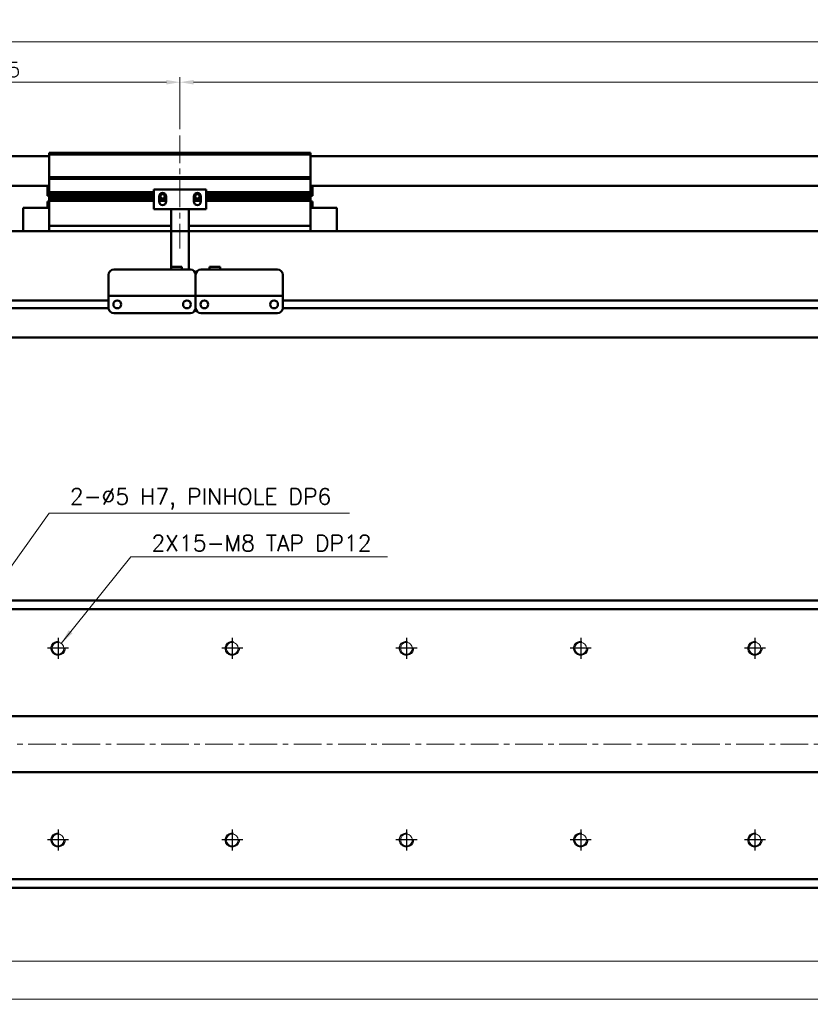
# Model space of a CAD drawing. Header units: millimetres. Extents: x 46891 to 51038, y 6223 to 10291.
# Tile 3 of 7: x 48913 to 49366, y 8919 to 9484. Entities that reach past the tile are written whole.
import ezdxf

# ---------------------------------------------------------------- set-up
doc = ezdxf.new("R2010")
doc.units = ezdxf.units.MM
doc.header["$LTSCALE"] = 0.5
doc.linetypes.add('CENTER', pattern=[50.8, 31.75, -6.35, 6.35, -6.35])
doc.layers.get('0').update_dxf_attribs({"lineweight": 20})
doc.layers.add('1', color=1, linetype='CENTER', lineweight=13)
doc.layers.add('외형선(ISO)', color=7, linetype='Continuous', lineweight=50)
doc.layers.add('C', color=1, linetype='CENTER')
doc.layers.add('DIM', color=4, linetype='Continuous')
doc.styles.add('DSR TEXT', font='romans.shx', dxfattribs={"bigfont": 'whgtxt.shx'})
doc.styles.get("Standard").update_dxf_attribs({"font": 'romans.shx', "bigfont": 'whgtxt.shx'})
doc.dimstyles.new('DSR', dxfattribs={"dimscale": 2, "dimtxt": 3, "dimasz": 3, "dimexe": 0.5, "dimexo": 0.5, "dimgap": 0.5, "dimtad": 1, "dimdsep": 46, "dimtxsty": 'Standard', "dimcen": 2.5, "dimclrd": 4, "dimclre": 4, "dimclrt": 2, "dimadec": 0, "dimazin": 2, "dimtfac": 1, "dimtmove": 0, "dimatfit": 3, "dimfxl": 0, "dimlwd": -1, "dimlwe": -1, "dimarcsym": 0})

# ---------------------------------------------------------------- blocks, each defined once
blk = doc.blocks.new('*D77')
at = {"color": 1, "linetype": 'ByBlock'}
for p, q in [((48799.5, 9409.41), (48799.5, 9451.32)), ((49004.5, 9421.41), (49004.5, 9451.32)), ((48807.3, 9448.32), (48996.7, 9448.32))]:
    blk.add_line(p, q, dxfattribs=at)
at = {"color": 1}
for points in [[(48807.3, 9449.62), (48807.3, 9447.02), (48799.5, 9448.32)], [(48996.7, 9449.62), (48996.7, 9447.02), (49004.5, 9448.32)]]:
    blk.add_solid(points, dxfattribs=at)
at = {"layer": 'Defpoints', "color": 0}
for p in [(49004.5, 9448.32), (49004.5, 9417.81), (48799.5, 9405.81)]:
    blk.add_point(p, dxfattribs=at)
at = {"color": 3, "insert": (48902, 9455.52), "char_height": 8.4, "attachment_point": 5, "style": 'DSR TEXT'}
blk.add_mtext('205', dxfattribs=at)
blk = doc.blocks.new('*D78')
at = {"color": 1, "linetype": 'ByBlock'}
for p, q in [((49004.5, 9421.41), (49004.5, 9451.32)), ((50104.5, 9421.41), (50104.5, 9451.32)), ((49012.3, 9448.32), (50096.7, 9448.32))]:
    blk.add_line(p, q, dxfattribs=at)
at = {"color": 1}
for points in [[(49012.3, 9449.62), (49012.3, 9447.02), (49004.5, 9448.32)], [(50096.7, 9449.62), (50096.7, 9447.02), (50104.5, 9448.32)]]:
    blk.add_solid(points, dxfattribs=at)
at = {"layer": 'Defpoints', "color": 0}
for p in [(50104.5, 9448.32), (49004.5, 9417.81), (50104.5, 9417.81)]:
    blk.add_point(p, dxfattribs=at)
at = {"color": 3, "insert": (49554.5, 9455.52), "char_height": 8.4, "attachment_point": 5, "style": 'DSR TEXT'}
blk.add_mtext('STROKE : 1100', dxfattribs=at)
blk = doc.blocks.new('*D80')
at = {"color": 1, "linetype": 'ByBlock'}
for p, q in [((48799.5, 9409.41), (48799.5, 9474.57)), ((50261.7, 9471.57), (48807.3, 9471.57)), ((50269.5, 9409.41), (50269.5, 9474.57))]:
    blk.add_line(p, q, dxfattribs=at)
at = {"color": 1}
for points in [[(48807.3, 9472.87), (48807.3, 9470.27), (48799.5, 9471.57)], [(50261.7, 9472.87), (50261.7, 9470.27), (50269.5, 9471.57)]]:
    blk.add_solid(points, dxfattribs=at)
at = {"layer": 'Defpoints', "color": 0}
for p in [(48799.5, 9471.57), (48799.5, 9405.81), (50269.5, 9405.81)]:
    blk.add_point(p, dxfattribs=at)
at = {"color": 3, "insert": (49534.5, 9478.77), "char_height": 8.4, "attachment_point": 5, "style": 'DSR TEXT'}
blk.add_mtext('1470', dxfattribs=at)
blk = doc.blocks.new('tap8')
blk.add_circle((0, 0), 3.4)
at = {"layer": 'C', "color": 1, "linetype": 'CENTER'}
for p, q in [((0, -6.05), (0, 6.05)), ((-6.05, 0), (6.05, 0))]:
    blk.add_line(p, q, dxfattribs=at)
at = {"layer": 'DIM', "color": 3}
blk.add_arc((0, 0), 4, 263.8455, 189.4314, dxfattribs=at)
blk = doc.blocks.new('*D92')
at = {"color": 1, "linetype": 'ByBlock'}
for p, q in [((48834.5, 9003.78), (48834.5, 8919.12)), ((50234.5, 9003.78), (50234.5, 8919.12)), ((48842.3, 8922.12), (50226.7, 8922.12))]:
    blk.add_line(p, q, dxfattribs=at)
at = {"color": 1}
for points in [[(48842.3, 8923.42), (48842.3, 8920.82), (48834.5, 8922.12)], [(50226.7, 8923.42), (50226.7, 8920.82), (50234.5, 8922.12)]]:
    blk.add_solid(points, dxfattribs=at)
at = {"layer": 'Defpoints', "color": 0}
for p in [(48834.5, 9007.38), (50234.5, 9007.38), (50234.5, 8922.12)]:
    blk.add_point(p, dxfattribs=at)
at = {"color": 3, "insert": (49534.5, 8929.32), "char_height": 8.4, "attachment_point": 5, "style": 'DSR TEXT'}
blk.add_mtext('14X100PITCH=1400', dxfattribs=at)
blk = doc.blocks.new('*D94')
at = {"color": 1, "linetype": 'ByBlock'}
for p, q in [((48834.5, 9060.83), (48834.5, 8940.93)), ((50234.5, 9060.83), (50234.5, 8940.93)), ((48842.3, 8943.93), (50226.7, 8943.93))]:
    blk.add_line(p, q, dxfattribs=at)
at = {"color": 1}
for points in [[(48842.3, 8945.23), (48842.3, 8942.63), (48834.5, 8943.93)], [(50226.7, 8945.23), (50226.7, 8942.63), (50234.5, 8943.93)]]:
    blk.add_solid(points, dxfattribs=at)
at = {"layer": 'Defpoints', "color": 0}
for p in [(48834.5, 9064.43), (50234.5, 9064.43), (50234.5, 8943.93)]:
    blk.add_point(p, dxfattribs=at)
at = {"color": 3, "insert": (49534.5, 8951.13), "char_height": 8.4, "attachment_point": 5, "style": 'DSR TEXT'}
blk.add_mtext('1400%%P0.02', dxfattribs=at)

msp = doc.modelspace()

# ---------------------------------------------------------------- linework, layer by layer
at = {"layer": '1'}
for p, q in [((49004.50234, 9417.81317), (49004.50234, 9352.81317)), ((50279.50234, 9068.42724), (48789.50234, 9068.42724))]:
    msp.add_line(p, q, dxfattribs=at)
at = {"layer": '외형선(ISO)'}
for p, q in [((48929.50234, 9405.81317), (48809.50234, 9405.81317)), ((48929.50234, 9406.81317), (48929.50234, 9407.81317)), ((49079.50234, 9407.81317), (48929.50234, 9407.81317)), ((48929.50234, 9393.81317), (48929.50234, 9406.81317)), ((48929.50234, 9406.81317), (49079.50234, 9406.81317)), ((49079.50234, 9407.81317), (49079.50234, 9406.81317)), ((49079.50234, 9406.81317), (49079.50234, 9393.81317)), ((50259.50234, 9405.81317), (49079.50234, 9405.81317)), ((48929.50234, 9392.81317), (48929.50234, 9393.81317)), ((48929.50234, 9393.81317), (49079.50234, 9393.81317)), ((48929.50234, 9391.81317), (48929.50234, 9392.81317)), ((48929.50234, 9392.81317), (49079.50234, 9392.81317)), ((49079.50234, 9393.81317), (49079.50234, 9392.81317)), ((49079.50234, 9392.81317), (49079.50234, 9391.81317)), ((48929.50234, 9388.81317), (48809.50234, 9388.81317)), ((48928.50234, 9383.21317), (48928.50234, 9388.81317)), ((48929.50234, 9385.31317), (48929.50234, 9391.81317)), ((49019.50234, 9386.81317), (48989.50234, 9386.81317)), ((48989.50234, 9375.41317), (48989.50234, 9386.81317)), ((49019.50234, 9386.81317), (49019.50234, 9375.41317)), ((49079.50234, 9391.81317), (49079.50234, 9385.31317)), ((50259.50234, 9388.81317), (49079.50234, 9388.81317)), ((49080.50234, 9388.81317), (49080.50234, 9383.21317)), ((48928.50234, 9383.21317), (48929.50234, 9383.21317)), ((48929.50234, 9384.81317), (48929.50234, 9385.31317)), ((48929.50234, 9385.31317), (48989.50234, 9385.31317)), ((48929.50234, 9384.31317), (48929.50234, 9384.81317)), ((48929.50234, 9384.81317), (48989.50234, 9384.81317)), ((48929.50234, 9383.31317), (48929.50234, 9384.31317)), ((48929.50234, 9384.31317), (48989.50234, 9384.31317)), ((48929.50234, 9382.81317), (48929.50234, 9383.31317)), ((48929.50234, 9383.31317), (48989.50234, 9383.31317)), ((48929.50234, 9382.31317), (48929.50234, 9382.81317)), ((48929.50234, 9382.81317), (48989.50234, 9382.81317)), ((48929.50234, 9381.31317), (48929.50234, 9382.31317)), ((48929.50234, 9382.31317), (48989.50234, 9382.31317)), ((48929.50234, 9380.81317), (48929.50234, 9381.31317)), ((48929.50234, 9381.31317), (48989.50234, 9381.31317)), ((48929.50234, 9380.31317), (48929.50234, 9380.81317)), ((48929.50234, 9380.81317), (48989.50234, 9380.81317)), ((48992.50234, 9379.81317), (48992.50234, 9382.81317)), ((48992.50234, 9382.81317), (48993.27284, 9382.81317)), ((48992.50234, 9382.31317), (48993.3791, 9382.31317)), ((48992.50234, 9381.31317), (48996.50234, 9381.31317)), ((48992.50234, 9380.81317), (48996.50234, 9380.81317)), ((48992.56585, 9383.31317), (48993.3791, 9383.31317)), ((48993.17946, 9384.31317), (48995.82522, 9384.31317)), ((48995.62558, 9383.31317), (48996.43883, 9383.31317)), ((48995.62558, 9382.31317), (48996.50234, 9382.31317)), ((48995.73184, 9382.81317), (48996.50234, 9382.81317)), ((48996.50234, 9382.81317), (48996.50234, 9379.81317)), ((49012.50234, 9379.81317), (49012.50234, 9382.81317)), ((49012.50234, 9382.81317), (49013.27284, 9382.81317)), ((49012.50234, 9382.31317), (49013.3791, 9382.31317)), ((49012.50234, 9381.31317), (49016.50234, 9381.31317)), ((49012.50234, 9380.81317), (49016.50234, 9380.81317)), ((49012.56585, 9383.31317), (49013.3791, 9383.31317)), ((49013.17946, 9384.31317), (49015.82522, 9384.31317)), ((49015.62558, 9383.31317), (49016.43883, 9383.31317)), ((49015.62558, 9382.31317), (49016.50234, 9382.31317)), ((49015.73184, 9382.81317), (49016.50234, 9382.81317)), ((49016.50234, 9382.81317), (49016.50234, 9379.81317)), ((49019.50234, 9385.31317), (49079.50234, 9385.31317)), ((49019.50234, 9384.81317), (49079.50234, 9384.81317)), ((49019.50234, 9384.31317), (49079.50234, 9384.31317)), ((49019.50234, 9383.31317), (49079.50234, 9383.31317)), ((49019.50234, 9382.81317), (49079.50234, 9382.81317)), ((49019.50234, 9382.31317), (49079.50234, 9382.31317)), ((49019.50234, 9381.31317), (49079.50234, 9381.31317)), ((49019.50234, 9380.81317), (49079.50234, 9380.81317)), ((49079.50234, 9385.31317), (49079.50234, 9384.81317)), ((49079.50234, 9384.81317), (49079.50234, 9384.31317)), ((49079.50234, 9384.31317), (49079.50234, 9383.31317)), ((49079.50234, 9383.31317), (49079.50234, 9382.81317)), ((49080.50234, 9383.21317), (49079.50234, 9383.21317)), ((49079.50234, 9382.81317), (49079.50234, 9382.31317)), ((49079.50234, 9382.31317), (49079.50234, 9381.31317)), ((49079.50234, 9381.31317), (49079.50234, 9380.81317)), ((49079.50234, 9380.81317), (49079.50234, 9380.31317)), ((48914.50234, 9376.31317), (48914.50234, 9362.81317)), ((48929.50234, 9376.31317), (48914.50234, 9376.31317)), ((48928.50234, 9379.78317), (48928.50234, 9376.31317)), ((48929.49295, 9379.78317), (48928.50234, 9379.78317)), ((48929.50234, 9366.81317), (48929.50234, 9380.31317)), ((48929.50234, 9380.31317), (48989.50234, 9380.31317)), ((48999.50234, 9375.41317), (48989.50234, 9375.41317)), ((48992.50234, 9380.31317), (48996.50234, 9380.31317)), ((48999.50234, 9375.91317), (48999.50234, 9375.41317)), ((49009.50234, 9375.41317), (48999.50234, 9375.41317)), ((48999.50234, 9373.31317), (48999.50234, 9375.41317)), ((49009.50234, 9375.41317), (49009.50234, 9375.91317)), ((49019.50234, 9375.41317), (49009.50234, 9375.41317)), ((49009.50234, 9375.41317), (49009.50234, 9373.31317)), ((49012.50234, 9380.31317), (49016.50234, 9380.31317)), ((49019.50234, 9380.31317), (49079.50234, 9380.31317)), ((49079.50234, 9380.31317), (49079.50234, 9366.81317)), ((49079.50234, 9376.31317), (49094.50234, 9376.31317)), ((49080.50234, 9379.78317), (49079.51173, 9379.78317)), ((49080.50234, 9376.31317), (49080.50234, 9379.78317)), ((49094.50234, 9362.81317), (49094.50234, 9376.31317)), ((48999.50234, 9373.31317), (48999.50234, 9342.31336)), ((49009.50234, 9340.81336), (49009.50234, 9373.31317)), ((48929.50234, 9366.81317), (48929.50234, 9365.81317)), ((48929.50234, 9362.81317), (48929.50234, 9365.81317)), ((48929.50234, 9365.81317), (48999.50234, 9365.81317)), ((49009.50234, 9365.81317), (49079.50234, 9365.81317)), ((49079.50234, 9365.81317), (49079.50234, 9366.81317)), ((49079.50234, 9365.81317), (49079.50234, 9362.81317)), ((48809.50234, 9362.81317), (50259.50234, 9362.81317)), ((48999.50234, 9342.31336), (48999.50234, 9340.81336)), ((48999.50234, 9342.31336), (49005.50234, 9342.31336)), ((49005.50234, 9342.31336), (49005.50234, 9340.81336)), ((49027.50234, 9342.31336), (49021.50234, 9342.31336)), ((49021.50234, 9340.81336), (49021.50234, 9342.31336)), ((49027.50234, 9340.81336), (49027.50234, 9342.31336)), ((48963.50234, 9327.81336), (48963.50234, 9337.81336)), ((48966.50234, 9340.81336), (49010.50234, 9340.81336)), ((49013.50234, 9327.81336), (49013.50234, 9337.81336)), ((49013.50234, 9337.81336), (49013.50234, 9327.81336)), ((49016.50234, 9340.81336), (49060.50234, 9340.81336)), ((49063.50234, 9337.81336), (49063.50234, 9327.81336)), ((48963.50234, 9327.81336), (48963.50234, 9325.81336)), ((48963.50234, 9325.81333), (48963.50234, 9325.81336)), ((48963.50234, 9325.81336), (49013.50234, 9325.81336)), ((48963.50234, 9325.31333), (48963.50234, 9325.81333)), ((48963.50234, 9318.81333), (48963.50234, 9325.31333)), ((48976.00234, 9325.81333), (49001.00234, 9325.81333)), ((49013.50234, 9327.81336), (49013.50234, 9325.81336)), ((49013.50234, 9325.81336), (49013.50234, 9327.81336)), ((49013.50234, 9325.81333), (49013.50234, 9325.81336)), ((49013.50234, 9325.81336), (49063.50234, 9325.81336)), ((49013.50234, 9325.81336), (49013.50234, 9325.81333)), ((49013.50234, 9325.31333), (49013.50234, 9325.81333)), ((49013.50234, 9325.81333), (49016.27284, 9325.81333)), ((49013.50234, 9325.81333), (49013.50234, 9325.31333)), ((49013.50234, 9318.81333), (49013.50234, 9325.31333)), ((49013.50234, 9325.31333), (49013.50234, 9318.81333)), ((49018.73184, 9325.81333), (49021.00234, 9325.81333)), ((49026.00234, 9325.81333), (49051.00234, 9325.81333)), ((49056.00234, 9325.81333), (49058.27284, 9325.81333)), ((49060.73184, 9325.81333), (49063.50234, 9325.81333)), ((49063.50234, 9325.81336), (49063.50234, 9327.81336)), ((49063.50234, 9325.81336), (49063.50234, 9325.81333)), ((49063.50234, 9325.81333), (49063.50234, 9325.31333)), ((49063.50234, 9325.31333), (49063.50234, 9318.81333)), ((48809.50234, 9323.06317), (48963.50234, 9323.06317)), ((48809.50234, 9318.56317), (48963.51279, 9318.56317)), ((48968.47553, 9323.06317), (48968.52915, 9323.06317)), ((49008.47553, 9323.06317), (49008.52915, 9323.06317)), ((49013.49189, 9318.56317), (49013.51279, 9318.56317)), ((49018.47553, 9323.06317), (49018.52915, 9323.06317)), ((49058.47553, 9323.06317), (49058.52915, 9323.06317)), ((49063.49189, 9318.56317), (50067.51279, 9318.56317)), ((49063.49189, 9318.56317), (50067.51279, 9318.56317)), ((49063.50234, 9323.06317), (50067.50234, 9323.06317)), ((49063.50234, 9323.06317), (50067.50234, 9323.06317)), ((48966.50234, 9315.81333), (49010.50234, 9315.81333)), ((49016.50234, 9315.81333), (49060.50234, 9315.81333)), ((48809.50234, 9301.81317), (50259.50234, 9301.81317)), ((48809.50234, 9150.92724), (50259.50234, 9150.92724)), ((50259.50234, 9145.92724), (48809.50234, 9145.92724)), ((48809.50234, 9084.42724), (50259.50234, 9084.42724)), ((50259.50234, 9052.42724), (48809.50234, 9052.42724)), ((48809.50234, 8990.92724), (50259.50234, 8990.92724)), ((48809.50234, 8985.92724), (50259.50234, 8985.92724))]:
    msp.add_line(p, q, dxfattribs=at)
for centre in [(48968.50234, 9320.81332), (49008.50234, 9320.81332), (49018.50234, 9320.81332), (49058.50234, 9320.81332)]:
    msp.add_circle(centre, 2.25, dxfattribs=at)
for centre, radius, start, end in [((48994.50234, 9382.81317), 2, 0, 180), ((48994.50234, 9382.81317), 1.2295, 156.0042187, 180), ((48994.50234, 9382.81317), 1.2295, 156.0042187, 180), ((48994.50234, 9382.81317), 1.2295, 180, 203.9957813), ((48994.50234, 9382.81317), 1.2295, 180, 203.9957813), ((48994.50234, 9382.81317), 1.2295, 23.9957813, 156.0042187), ((48994.50234, 9382.81317), 1.2295, 23.9957813, 156.0042187), ((48994.50234, 9382.81317), 1.2295, 203.9957813, 336.0042187), ((48994.50234, 9382.81317), 1.2295, 203.9957813, 336.0042187), ((48994.50234, 9382.81317), 1.2295, 0, 23.9957813), ((48994.50234, 9382.81317), 1.2295, 0, 23.9957813), ((48994.50234, 9382.81317), 1.2295, 336.0042187, 0), ((48994.50234, 9382.81317), 1.2295, 336.0042187, 0), ((49014.50234, 9382.81317), 2, 0, 180), ((49014.50234, 9382.81317), 1.2295, 156.0042187, 180), ((49014.50234, 9382.81317), 1.2295, 156.0042187, 180), ((49014.50234, 9382.81317), 1.2295, 180, 203.9957813), ((49014.50234, 9382.81317), 1.2295, 180, 203.9957813), ((49014.50234, 9382.81317), 1.2295, 23.9957813, 156.0042187), ((49014.50234, 9382.81317), 1.2295, 23.9957813, 156.0042187), ((49014.50234, 9382.81317), 1.2295, 203.9957813, 336.0042187), ((49014.50234, 9382.81317), 1.2295, 203.9957813, 336.0042187), ((49014.50234, 9382.81317), 1.2295, 0, 23.9957813), ((49014.50234, 9382.81317), 1.2295, 0, 23.9957813), ((49014.50234, 9382.81317), 1.2295, 336.0042187, 0), ((49014.50234, 9382.81317), 1.2295, 336.0042187, 0), ((48926.87434, 9381.71317), 3.253, 323.6085696, 323.8883105), ((48994.50234, 9379.81317), 2, 180, 0), ((49014.50234, 9379.81317), 2, 180, 0), ((49082.13034, 9381.71317), 3.253, 216.1116895, 216.3914304), ((48966.50234, 9337.81336), 3, 90, 180), ((49010.50234, 9337.81336), 3, 0, 90), ((49016.50234, 9337.81336), 3, 90, 180), ((49060.50234, 9337.81336), 3, 0, 90), ((48966.50234, 9318.81333), 3, 180, 270), ((49010.50234, 9318.81333), 3, 270, 0), ((49016.50234, 9318.81333), 3, 180, 270), ((49060.50234, 9318.81333), 3, 270, 0)]:
    msp.add_arc(centre, radius, start, end, dxfattribs=at)
for centre, major_axis, start_param, end_param in [((49017.50234, 9325.81335), (-1.2295, 0), 3.146445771, 6.288038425), ((49023.50234, 9325.81335), (-2.5, 0), 3.145419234, 6.287011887), ((49053.50234, 9325.81335), (-2.5, 0), 3.143524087, 6.28511674), ((49059.50234, 9325.81335), (-1.2295, 0), 3.144519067, 6.286111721)]:
    msp.add_ellipse(centre, major_axis=major_axis, ratio=0.00001, start_param=start_param, end_param=end_param, dxfattribs=at)

# ---------------------------------------------------------------- block references
at = {"xscale": -1, "rotation": 90}
for p in [(48934.50234, 9123.42724), (49034.50234, 9123.42724), (49134.50234, 9123.42724), (49234.50234, 9123.42724), (49334.50234, 9123.42724), (48934.50234, 9013.42724), (49034.50234, 9013.42724), (49134.50234, 9013.42724), (49234.50234, 9013.42724), (49334.50234, 9013.42724)]:
    msp.add_blockref('tap8', p, dxfattribs=at)

# ---------------------------------------------------------------- texts
at = {"color": 3, "char_height": 9.24, "attachment_point": 1, "style": 'DSR TEXT'}
for s, insert in [('2-%%C5 H7, PINHOLE DP6', (48941.281, 9215.2238)), ('2X15-M8 TAP DP12', (48988.11965, 9188.44915))]:
    msp.add_mtext(s, dxfattribs=dict(at, insert=insert))

# ---------------------------------------------------------------- dimensions: what is measured, and where the dimension line sits
for base, p1, p2, picture, middle in [((48799.50234, 9471.57296), (50269.50234, 9405.81317), (48799.50234, 9405.81317), '*D80', (49534.50234, 9478.77296)), ((49004.50234, 9448.31988), (48799.50234, 9405.81317), (49004.50234, 9417.81317), '*D77', (48902.00234, 9455.51988))]:
    dim = msp.add_linear_dim(base=base, p1=p1, p2=p2, dimstyle='DSR', override={"dimscale": 3, "dimtxt": 2.8, "dimasz": 2.600136, "dimexe": 1, "dimexo": 1.2, "dimgap": 1, "dimdec": 4, "dimtxsty": 'DSR TEXT', "dimclrd": 1, "dimclre": 1, "dimclrt": 3, "dimtdec": 4, "dimtix": 1})
    dim.commit()
    dim.dimension.update_dxf_attribs({"geometry": picture, "text_midpoint": middle})
for base, p1, p2, text, picture, middle in [((50104.50234, 9448.31988), (49004.50234, 9417.81317), (50104.50234, 9417.81317), 'STROKE : <>', '*D78', (49554.50234, 9455.51988)), ((50234.50234, 8943.92937), (48834.50234, 9064.42724), (50234.50234, 9064.42724), '<>%%P0.02', '*D94', (49534.50234, 8951.12937)), ((50234.50234, 8922.11736), (48834.50234, 9007.38027), (50234.50234, 9007.38027), '14X100PITCH=<>', '*D92', (49534.50234, 8929.31736))]:
    dim = msp.add_linear_dim(base=base, p1=p1, p2=p2, text=text, dimstyle='DSR', override={"dimscale": 3, "dimtxt": 2.8, "dimasz": 2.600136, "dimexe": 1, "dimexo": 1.2, "dimgap": 1, "dimdec": 4, "dimtxsty": 'DSR TEXT', "dimclrd": 1, "dimclre": 1, "dimclrt": 3, "dimtdec": 4, "dimtix": 1})
    dim.commit()
    dim.dimension.update_dxf_attribs({"geometry": picture, "text_midpoint": middle})

# ---------------------------------------------------------------- leaders
at = {"annotation_type": 0, "has_hookline": 1, "hookline_direction": 0}
for points, text_width in [([(48834.50234, 9068.42724), (48929.40055, 9200.9238), (48937.981, 9200.9238)], 160.4625), ([(48936.367, 9126.27031), (48976.2392, 9175.90915), (48984.81965, 9175.90915)], 135.575)]:
    msp.add_leader(points, dimstyle='DSR', override={"dimscale": 3.3, "dimtxt": 2.8, "dimasz": 2.600136, "dimexe": 1, "dimexo": 1.2, "dimgap": 1, "dimdec": 4, "dimtxsty": 'DSR TEXT', "dimclrd": 1, "dimclre": 1, "dimclrt": 3, "dimtdec": 4, "dimtix": 1}, dxfattribs=dict(at, text_width=text_width))

doc.saveas('drawing.dxf')
